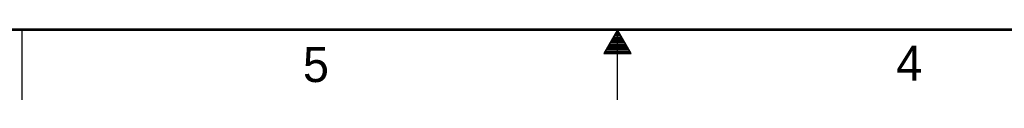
# Model space of a CAD drawing. Header units: inches. Extents: x 0 to 34, y 0 to 22.
# Tile 12 of 60: x 12.7 to 19.8, y 0 to 0.5. Entities that reach past the tile are written whole.
import ezdxf

# ---------------------------------------------------------------- set-up
doc = ezdxf.new("R2010")
doc.units = ezdxf.units.IN
doc.header["$LTSCALE"] = 1.87
doc.header["$MEASUREMENT"] = 0
doc.layers.get('0').update_dxf_attribs({"linetype": 'CONTINUOUS'})
doc.styles.add('TEXTSTYLE_2', font='txt')

msp = doc.modelspace()

# ---------------------------------------------------------------- linework, layer by layer
at = {"color": 2, "linetype": 'CONTINUOUS'}
for p, q in [((12.75, 0), (12.75, 0.5)), ((17, 0.5), (16.902, 0.3303)), ((17.098, 0.3303), (17, 0.5)), ((17, 0), (17, 0.5)), ((16.9596, 0.43), (17.0404, 0.43)), ((16.9654, 0.44), (17.0347, 0.44)), ((16.9712, 0.45), (17.0289, 0.45)), ((16.9769, 0.46), (17.0231, 0.46)), ((16.9827, 0.47), (17.0173, 0.47)), ((16.9885, 0.48), (17.0116, 0.48)), ((16.9942, 0.49), (17.0058, 0.49)), ((16.9192, 0.36), (17.0808, 0.36)), ((16.925, 0.37), (17.0751, 0.37)), ((16.9307, 0.38), (17.0693, 0.38)), ((16.9365, 0.39), (17.0635, 0.39)), ((16.9423, 0.4), (17.0578, 0.4)), ((16.9481, 0.41), (17.052, 0.41)), ((16.9538, 0.42), (17.0462, 0.42)), ((16.902, 0.3303), (17.098, 0.3303)), ((16.9076, 0.34), (17.0924, 0.34)), ((16.9134, 0.35), (17.0866, 0.35))]:
    msp.add_line(p, q, dxfattribs=at)
at = {"color": 7, "linetype": 'CONTINUOUS', "const_width": 0.02}
msp.add_lwpolyline([(0.5, 0.5), (33.5, 0.5)], dxfattribs=at)

# ---------------------------------------------------------------- texts
at = {"color": 2, "linetype": 'CONTINUOUS', "char_height": 0.25, "width": 0.25, "attachment_point": 1, "line_spacing_factor": 0.9, "style": 'TEXTSTYLE_2'}
for s, insert in [('5', (14.754, 0.3762)), ('4', (18.9884, 0.3869))]:
    msp.add_mtext(s, dxfattribs=dict(at, insert=insert))

doc.saveas('drawing.dxf')
